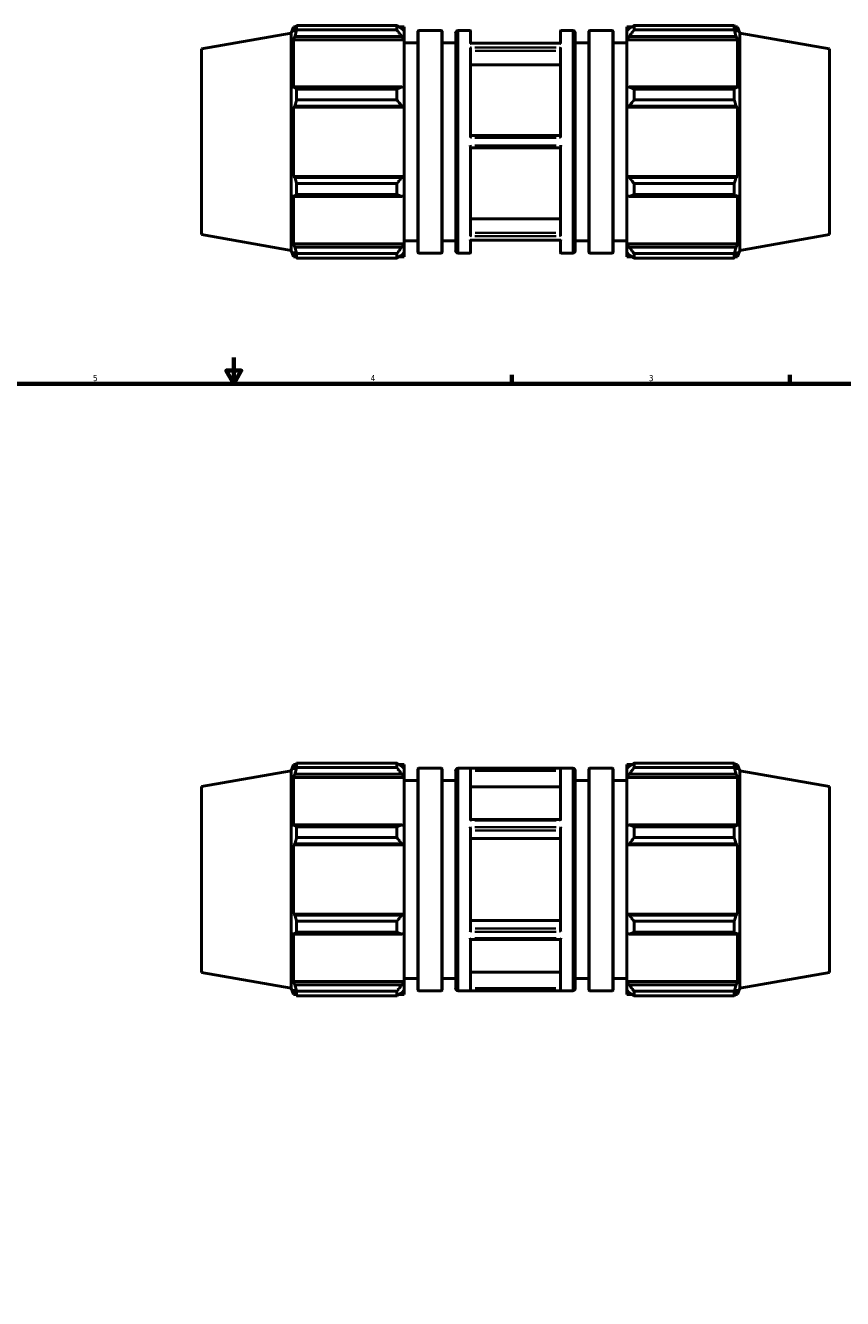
# Model space of a CAD drawing. Header units: inches. Extents: x -4.8 to 53.9, y -12.4 to 34.2.
# Tile 3 of 6: x 13.8 to 26.3, y 7 to 26.5. Entities that reach past the tile are written whole.
import ezdxf

# ---------------------------------------------------------------- set-up
doc = ezdxf.new("R2010")
doc.units = ezdxf.units.IN
doc.header["$MEASUREMENT"] = 0
for name, color, linetype, lineweight in [('Border (ANSI)', 7, 'Continuous', 70), ('Visible (ANSI)', 7, 'Continuous', 50), ('Visible Narrow (ANSI)', 7, 'Continuous', 35)]:
    doc.layers.add(name, color=color, linetype=linetype, lineweight=lineweight)
doc.styles.add('Note Text (ANSI)', font='tahoma.ttf')

# ---------------------------------------------------------------- blocks, each defined once
blk = doc.blocks.new('Borders Default Border')
at = {"layer": 'Border (ANSI)'}
for p, q in [((21.25, 21), (21.25, 21.134)), ((25.5, 21), (25.5, 21.134))]:
    blk.add_line(p, q, dxfattribs=at)
at = {"layer": 'Border (ANSI)', "flags": 128}
for points in [[(17, 21.4), (17, 21), (16.885, 21.2), (17.115, 21.2), (17, 21)], [(0.5, 1), (0.5, 21), (33.5, 21), (33.5, 1), (0.5, 1)]]:
    blk.add_lwpolyline(points, dxfattribs=at)
at = {"layer": 'Border (ANSI)', "color": 5, "true_color": 0x0000ff, "char_height": 0.0945, "attachment_point": 7, "style": 'Note Text (ANSI)'}
for s, insert in [('5', (14.847, 21.038)), ('4', (19.092, 21.04)), ('3', (23.346, 21.038))]:
    blk.add_mtext(s, dxfattribs=dict(at, insert=insert))

msp = doc.modelspace()

# ---------------------------------------------------------------- linework, layer by layer
at = {"layer": 'Visible (ANSI)'}
for p, q in [((19.493, 26.477), (17.961, 26.477)), ((17.961, 26.409), (17.961, 26.477)), ((19.493, 26.477), (19.493, 26.409)), ((23.121, 26.477), (23.121, 26.409)), ((23.121, 26.477), (24.652, 26.477)), ((24.652, 26.409), (24.652, 26.477)), ((16.507, 26.119), (17.878, 26.361)), ((17.878, 26.361), (17.913, 26.457)), ((17.878, 23.037), (17.878, 26.361)), ((17.913, 26.375), (17.913, 26.457)), ((17.913, 26.457), (17.949, 26.457)), ((17.913, 26.375), (17.934, 26.429)), ((17.934, 26.308), (17.913, 26.258)), ((19.568, 26.308), (17.934, 26.308)), ((17.961, 26.409), (19.493, 26.409)), ((19.526, 26.457), (19.606, 26.457)), ((19.568, 26.429), (19.606, 26.393)), ((19.606, 26.275), (19.568, 26.308)), ((19.606, 26.457), (19.606, 26.393)), ((19.606, 26.275), (19.606, 26.393)), ((19.815, 26.392), (19.815, 23.006)), ((19.823, 26.4), (20.176, 26.4)), ((20.184, 23.006), (20.184, 26.392)), ((20.393, 26.362), (20.393, 23.036)), ((20.43, 26.4), (20.613, 26.4)), ((20.621, 26.205), (20.621, 26.392)), ((21.993, 26.205), (21.993, 26.392)), ((22, 26.4), (22.183, 26.4)), ((22.221, 26.362), (22.221, 23.036)), ((22.43, 23.006), (22.43, 26.392)), ((22.438, 26.4), (22.791, 26.4)), ((22.798, 26.392), (22.798, 23.006)), ((23.007, 26.457), (23.007, 26.393)), ((23.007, 26.457), (23.088, 26.457)), ((23.045, 26.429), (23.007, 26.393)), ((23.007, 26.275), (23.007, 26.393)), ((23.007, 26.275), (23.045, 26.308)), ((23.045, 26.308), (24.68, 26.308)), ((24.652, 26.409), (23.121, 26.409)), ((24.664, 26.457), (24.701, 26.457)), ((24.701, 26.375), (24.68, 26.429)), ((24.68, 26.308), (24.701, 26.258)), ((24.701, 26.375), (24.701, 26.457)), ((24.735, 26.361), (24.701, 26.457)), ((24.735, 23.037), (24.735, 26.361)), ((26.107, 26.119), (24.735, 26.361)), ((16.507, 23.279), (16.507, 26.119)), ((17.913, 25.511), (17.913, 26.258)), ((19.606, 26.258), (17.913, 26.258)), ((19.606, 26.258), (19.606, 26.275)), ((19.606, 26.258), (19.606, 25.519)), ((19.606, 26.211), (19.815, 26.211)), ((20.184, 26.211), (20.393, 26.211)), ((21.993, 26.205), (20.62, 26.205)), ((20.621, 24.78), (20.621, 26.123)), ((21.993, 24.78), (21.993, 26.123)), ((22.221, 26.211), (22.43, 26.211)), ((22.798, 26.211), (23.007, 26.211)), ((23.007, 26.258), (23.007, 26.275)), ((23.007, 26.258), (23.007, 25.519)), ((23.007, 26.258), (24.701, 26.258)), ((24.701, 25.511), (24.701, 26.258)), ((26.107, 23.279), (26.107, 26.119)), ((20.621, 25.877), (21.993, 25.877)), ((17.913, 25.511), (17.934, 25.537)), ((17.934, 25.537), (19.568, 25.537)), ((19.493, 25.504), (17.961, 25.504)), ((17.961, 25.339), (17.961, 25.504)), ((19.493, 25.504), (19.493, 25.339)), ((19.568, 25.537), (19.606, 25.519)), ((19.606, 25.233), (19.606, 25.519)), ((23.045, 25.537), (23.007, 25.519)), ((23.007, 25.233), (23.007, 25.519)), ((24.68, 25.537), (23.045, 25.537)), ((23.121, 25.504), (23.121, 25.339)), ((23.121, 25.504), (24.652, 25.504)), ((24.652, 25.339), (24.652, 25.504)), ((24.701, 25.511), (24.68, 25.537)), ((17.961, 25.339), (19.493, 25.339)), ((24.652, 25.339), (23.121, 25.339)), ((17.934, 25.245), (17.913, 25.227)), ((19.606, 25.227), (17.913, 25.227)), ((17.913, 24.17), (17.913, 25.227)), ((19.568, 25.245), (17.934, 25.245)), ((19.606, 25.233), (19.568, 25.245)), ((19.606, 25.227), (19.606, 25.233)), ((19.606, 25.227), (19.606, 24.17)), ((23.007, 25.233), (23.045, 25.245)), ((23.007, 25.227), (23.007, 25.233)), ((23.007, 25.227), (23.007, 24.17)), ((23.007, 25.227), (24.701, 25.227)), ((23.045, 25.245), (24.68, 25.245)), ((24.68, 25.245), (24.701, 25.227)), ((24.701, 24.17), (24.701, 25.227)), ((20.621, 24.793), (21.993, 24.793)), ((20.621, 23.275), (20.621, 24.618)), ((21.993, 24.604), (20.621, 24.604)), ((21.993, 23.275), (21.993, 24.618)), ((19.606, 24.17), (17.913, 24.17)), ((17.913, 24.17), (17.934, 24.153)), ((17.934, 24.153), (19.568, 24.153)), ((19.568, 24.153), (19.606, 24.165)), ((19.606, 24.165), (19.606, 24.17)), ((19.606, 23.879), (19.606, 24.165)), ((23.007, 24.165), (23.007, 24.17)), ((23.007, 24.17), (24.701, 24.17)), ((23.007, 23.879), (23.007, 24.165)), ((23.045, 24.153), (23.007, 24.165)), ((24.68, 24.153), (23.045, 24.153)), ((24.701, 24.17), (24.68, 24.153)), ((19.493, 24.059), (17.961, 24.059)), ((17.961, 23.894), (17.961, 24.059)), ((19.493, 24.059), (19.493, 23.894)), ((23.121, 24.059), (23.121, 23.894)), ((23.121, 24.059), (24.652, 24.059)), ((24.652, 23.894), (24.652, 24.059)), ((17.913, 23.14), (17.913, 23.887)), ((17.934, 23.861), (17.913, 23.887)), ((19.568, 23.861), (17.934, 23.861)), ((17.961, 23.894), (19.493, 23.894)), ((19.606, 23.879), (19.568, 23.861)), ((19.606, 23.879), (19.606, 23.14)), ((23.007, 23.879), (23.045, 23.861)), ((23.007, 23.879), (23.007, 23.14)), ((23.045, 23.861), (24.68, 23.861)), ((24.652, 23.894), (23.121, 23.894)), ((24.68, 23.861), (24.701, 23.887)), ((24.701, 23.14), (24.701, 23.887)), ((20.621, 23.521), (21.993, 23.521)), ((16.507, 23.279), (17.878, 23.037)), ((19.606, 23.187), (19.815, 23.187)), ((20.184, 23.187), (20.393, 23.187)), ((21.993, 23.193), (20.62, 23.193)), ((20.621, 23.006), (20.621, 23.193)), ((21.993, 23.006), (21.993, 23.193)), ((22.221, 23.187), (22.43, 23.187)), ((22.798, 23.187), (23.007, 23.187)), ((26.107, 23.279), (24.735, 23.037)), ((17.878, 23.037), (17.913, 22.941)), ((19.606, 23.14), (17.913, 23.14)), ((17.913, 23.14), (17.934, 23.09)), ((17.913, 22.941), (17.913, 23.023)), ((17.934, 22.968), (17.913, 23.023)), ((17.934, 23.09), (19.568, 23.09)), ((19.493, 22.989), (17.961, 22.989)), ((17.961, 22.921), (17.961, 22.989)), ((19.493, 22.989), (19.493, 22.921)), ((19.568, 23.09), (19.606, 23.123)), ((19.606, 23.005), (19.568, 22.968)), ((19.606, 23.123), (19.606, 23.14)), ((19.606, 23.005), (19.606, 23.123)), ((19.606, 23.005), (19.606, 22.941)), ((19.823, 22.998), (20.176, 22.998)), ((20.43, 22.998), (20.613, 22.998)), ((22, 22.998), (22.183, 22.998)), ((22.438, 22.998), (22.791, 22.998)), ((23.007, 23.123), (23.007, 23.14)), ((23.007, 23.14), (24.701, 23.14)), ((23.007, 23.005), (23.007, 23.123)), ((23.045, 23.09), (23.007, 23.123)), ((23.007, 23.005), (23.045, 22.968)), ((23.007, 23.005), (23.007, 22.941)), ((24.68, 23.09), (23.045, 23.09)), ((23.121, 22.989), (23.121, 22.921)), ((23.121, 22.989), (24.652, 22.989)), ((24.652, 22.921), (24.652, 22.989)), ((24.701, 23.14), (24.68, 23.09)), ((24.68, 22.968), (24.701, 23.023)), ((24.735, 23.037), (24.701, 22.941)), ((24.701, 22.941), (24.701, 23.023)), ((17.913, 22.941), (17.949, 22.941)), ((17.961, 22.921), (19.493, 22.921)), ((19.526, 22.941), (19.606, 22.941)), ((23.007, 22.941), (23.088, 22.941)), ((24.652, 22.921), (23.121, 22.921)), ((24.664, 22.941), (24.701, 22.941)), ((19.493, 15.199), (17.961, 15.199)), ((17.961, 15.131), (17.961, 15.199)), ((19.493, 15.199), (19.493, 15.131)), ((23.121, 15.199), (23.121, 15.131)), ((23.121, 15.199), (24.652, 15.199)), ((24.652, 15.131), (24.652, 15.199)), ((16.507, 14.841), (17.878, 15.083)), ((17.878, 15.083), (17.913, 15.178)), ((17.878, 11.759), (17.878, 15.083)), ((17.913, 15.097), (17.913, 15.178)), ((17.913, 15.178), (17.949, 15.178)), ((17.913, 15.097), (17.934, 15.151)), ((17.934, 15.03), (17.913, 14.98)), ((19.568, 15.03), (17.934, 15.03)), ((17.961, 15.131), (19.493, 15.131)), ((19.526, 15.178), (19.606, 15.178)), ((19.568, 15.151), (19.606, 15.115)), ((19.606, 14.997), (19.568, 15.03)), ((19.606, 15.178), (19.606, 15.115)), ((19.606, 14.997), (19.606, 15.115)), ((19.606, 14.98), (19.606, 14.997)), ((19.815, 15.114), (19.815, 11.728)), ((19.823, 15.122), (20.176, 15.122)), ((20.184, 11.728), (20.184, 15.114)), ((20.393, 15.084), (20.393, 11.758)), ((20.43, 15.122), (22.183, 15.122)), ((20.621, 14.336), (20.621, 15.112)), ((21.993, 14.336), (21.993, 15.112)), ((22.221, 15.084), (22.221, 11.758)), ((22.43, 11.728), (22.43, 15.114)), ((22.438, 15.122), (22.791, 15.122)), ((22.798, 15.114), (22.798, 11.728)), ((23.007, 15.178), (23.007, 15.115)), ((23.007, 15.178), (23.088, 15.178)), ((23.045, 15.151), (23.007, 15.115)), ((23.007, 14.997), (23.007, 15.115)), ((23.007, 14.997), (23.045, 15.03)), ((23.007, 14.98), (23.007, 14.997)), ((23.045, 15.03), (24.68, 15.03)), ((24.652, 15.131), (23.121, 15.131)), ((24.664, 15.178), (24.701, 15.178)), ((24.701, 15.097), (24.68, 15.151)), ((24.68, 15.03), (24.701, 14.98)), ((24.701, 15.097), (24.701, 15.178)), ((24.735, 15.083), (24.701, 15.178)), ((24.735, 11.759), (24.735, 15.083)), ((26.107, 14.841), (24.735, 15.083)), ((16.507, 12), (16.507, 14.841)), ((17.913, 14.232), (17.913, 14.98)), ((19.606, 14.98), (17.913, 14.98)), ((19.606, 14.98), (19.606, 14.241)), ((19.606, 14.933), (19.815, 14.933)), ((20.184, 14.933), (20.393, 14.933)), ((20.621, 14.835), (21.993, 14.835)), ((22.221, 14.933), (22.43, 14.933)), ((22.798, 14.933), (23.007, 14.933)), ((23.007, 14.98), (23.007, 14.241)), ((23.007, 14.98), (24.701, 14.98)), ((24.701, 14.232), (24.701, 14.98)), ((26.107, 12), (26.107, 14.841)), ((17.913, 14.232), (17.934, 14.258)), ((17.934, 14.258), (19.568, 14.258)), ((19.493, 14.226), (17.961, 14.226)), ((17.961, 14.061), (17.961, 14.226)), ((19.493, 14.226), (19.493, 14.061)), ((19.568, 14.258), (19.606, 14.241)), ((19.606, 13.955), (19.606, 14.241)), ((21.993, 14.339), (20.621, 14.339)), ((23.045, 14.258), (23.007, 14.241)), ((23.007, 13.955), (23.007, 14.241)), ((24.68, 14.258), (23.045, 14.258)), ((23.121, 14.226), (23.121, 14.061)), ((23.121, 14.226), (24.652, 14.226)), ((24.652, 14.061), (24.652, 14.226)), ((24.701, 14.232), (24.68, 14.258)), ((17.961, 14.061), (19.493, 14.061)), ((20.621, 12.645), (20.621, 14.196)), ((20.621, 14.046), (21.993, 14.046)), ((21.993, 12.645), (21.993, 14.196)), ((24.652, 14.061), (23.121, 14.061)), ((17.934, 13.966), (17.913, 13.949)), ((17.913, 12.892), (17.913, 13.949)), ((19.606, 13.949), (17.913, 13.949)), ((19.568, 13.966), (17.934, 13.966)), ((19.606, 13.955), (19.568, 13.966)), ((19.606, 13.949), (19.606, 13.955)), ((19.606, 13.949), (19.606, 12.892)), ((23.007, 13.955), (23.045, 13.966)), ((23.007, 13.949), (23.007, 13.955)), ((23.007, 13.949), (23.007, 12.892)), ((23.007, 13.949), (24.701, 13.949)), ((23.045, 13.966), (24.68, 13.966)), ((24.68, 13.966), (24.701, 13.949)), ((24.701, 12.892), (24.701, 13.949)), ((19.606, 12.892), (17.913, 12.892)), ((17.913, 12.892), (17.934, 12.875)), ((17.934, 12.875), (19.568, 12.875)), ((19.568, 12.875), (19.606, 12.886)), ((19.606, 12.886), (19.606, 12.892)), ((19.606, 12.6), (19.606, 12.886)), ((23.007, 12.886), (23.007, 12.892)), ((23.007, 12.892), (24.701, 12.892)), ((23.045, 12.875), (23.007, 12.886)), ((23.007, 12.6), (23.007, 12.886)), ((24.68, 12.875), (23.045, 12.875)), ((24.701, 12.892), (24.68, 12.875)), ((19.493, 12.781), (17.961, 12.781)), ((17.961, 12.616), (17.961, 12.781)), ((19.493, 12.781), (19.493, 12.616)), ((20.621, 12.795), (21.993, 12.795)), ((23.121, 12.781), (23.121, 12.616)), ((23.121, 12.781), (24.652, 12.781)), ((24.652, 12.616), (24.652, 12.781)), ((17.913, 11.862), (17.913, 12.609)), ((17.934, 12.583), (17.913, 12.609)), ((19.568, 12.583), (17.934, 12.583)), ((17.961, 12.616), (19.493, 12.616)), ((19.606, 12.6), (19.568, 12.583)), ((19.606, 12.6), (19.606, 11.862)), ((20.621, 11.729), (20.621, 12.505)), ((21.993, 12.503), (20.621, 12.503)), ((21.993, 11.729), (21.993, 12.505)), ((23.007, 12.6), (23.045, 12.583)), ((23.007, 12.6), (23.007, 11.862)), ((23.045, 12.583), (24.68, 12.583)), ((24.652, 12.616), (23.121, 12.616)), ((24.68, 12.583), (24.701, 12.609)), ((24.701, 11.862), (24.701, 12.609)), ((16.507, 12), (17.878, 11.759)), ((19.606, 11.909), (19.815, 11.909)), ((20.184, 11.909), (20.393, 11.909)), ((20.621, 12.006), (21.993, 12.006)), ((22.221, 11.909), (22.43, 11.909)), ((22.798, 11.909), (23.007, 11.909)), ((26.107, 12), (24.735, 11.759)), ((17.878, 11.759), (17.913, 11.663)), ((19.606, 11.862), (17.913, 11.862)), ((17.913, 11.862), (17.934, 11.811)), ((17.913, 11.663), (17.913, 11.744)), ((17.934, 11.69), (17.913, 11.744)), ((17.934, 11.811), (19.568, 11.811)), ((19.493, 11.711), (17.961, 11.711)), ((17.961, 11.642), (17.961, 11.711)), ((19.493, 11.711), (19.493, 11.642)), ((19.568, 11.811), (19.606, 11.845)), ((19.606, 11.726), (19.568, 11.69)), ((19.606, 11.845), (19.606, 11.862)), ((19.606, 11.726), (19.606, 11.845)), ((19.606, 11.726), (19.606, 11.663)), ((19.823, 11.72), (20.176, 11.72)), ((20.43, 11.72), (22.183, 11.72)), ((22.438, 11.72), (22.791, 11.72)), ((23.007, 11.845), (23.007, 11.862)), ((23.007, 11.862), (24.701, 11.862)), ((23.007, 11.726), (23.007, 11.845)), ((23.045, 11.811), (23.007, 11.845)), ((23.007, 11.726), (23.045, 11.69)), ((23.007, 11.726), (23.007, 11.663)), ((24.68, 11.811), (23.045, 11.811)), ((23.121, 11.711), (23.121, 11.642)), ((23.121, 11.711), (24.652, 11.711)), ((24.652, 11.642), (24.652, 11.711)), ((24.701, 11.862), (24.68, 11.811)), ((24.68, 11.69), (24.701, 11.744)), ((24.735, 11.759), (24.701, 11.663)), ((24.701, 11.663), (24.701, 11.744)), ((17.913, 11.663), (17.949, 11.663)), ((17.961, 11.642), (19.493, 11.642)), ((19.526, 11.663), (19.606, 11.663)), ((23.007, 11.663), (23.088, 11.663)), ((24.652, 11.642), (23.121, 11.642)), ((24.664, 11.663), (24.701, 11.663))]:
    msp.add_line(p, q, dxfattribs=at)
for centre, radius, start, end in [((19.823, 26.392), 0.00787, 90, 180), ((20.176, 26.392), 0.00787, 0, 90), ((20.43, 26.362), 0.0379, 90, 180), ((20.613, 26.392), 0.00787, 0, 90), ((22, 26.392), 0.00787, 90, 180), ((22.183, 26.362), 0.0379, 0, 90), ((22.438, 26.392), 0.00787, 90, 180), ((22.791, 26.392), 0.00787, 0, 90), ((19.823, 23.006), 0.00787, 180, 270), ((20.176, 23.006), 0.00787, 270, 0), ((20.43, 23.036), 0.0379, 180, 270), ((20.613, 23.006), 0.00787, 270, 0), ((22, 23.006), 0.00787, 180, 270), ((22.183, 23.036), 0.0379, 270, 0), ((22.438, 23.006), 0.00787, 180, 270), ((22.791, 23.006), 0.00787, 270, 0), ((19.823, 15.114), 0.00787, 90, 180), ((20.176, 15.114), 0.00787, 0, 90), ((20.43, 15.084), 0.0379, 90, 180), ((22.183, 15.084), 0.0379, 0, 90), ((22.438, 15.114), 0.00787, 90, 180), ((22.791, 15.114), 0.00787, 0, 90), ((19.823, 11.728), 0.00787, 180, 270), ((20.176, 11.728), 0.00787, 270, 0), ((20.43, 11.758), 0.0379, 180, 270), ((22.183, 11.758), 0.0379, 270, 0), ((22.438, 11.728), 0.00787, 180, 270), ((22.791, 11.728), 0.00787, 270, 0)]:
    msp.add_arc(centre, radius, start, end, dxfattribs=at)
for points, weights in [([(17.961, 26.477), (17.947, 26.453), (17.934, 26.429)], [1, 1.00135192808, 1.00188714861]), ([(19.493, 26.477), (19.532, 26.453), (19.568, 26.429)], [1.01550935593, 1.01104727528, 1.0057830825]), ([(23.121, 26.477), (23.082, 26.453), (23.045, 26.429)], [1.01550935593, 1.01104727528, 1.0057830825]), ([(24.652, 26.477), (24.667, 26.453), (24.68, 26.429)], [1, 1.00135192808, 1.00188714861]), ([(17.934, 26.308), (17.947, 26.358), (17.961, 26.409)], [1.00188714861, 1.00135192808, 1]), ([(19.568, 26.308), (19.532, 26.358), (19.493, 26.409)], [1.0057830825, 1.01104727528, 1.01550935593]), ([(23.045, 26.308), (23.082, 26.358), (23.121, 26.409)], [1.0057830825, 1.01104727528, 1.01550935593]), ([(24.68, 26.308), (24.667, 26.358), (24.652, 26.409)], [1.00188714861, 1.00135192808, 1]), ([(17.961, 25.504), (17.947, 25.521), (17.934, 25.537)], [1, 1.00135192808, 1.00188714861]), ([(19.493, 25.504), (19.532, 25.521), (19.568, 25.537)], [1.01550935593, 1.01104727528, 1.0057830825]), ([(23.121, 25.504), (23.082, 25.521), (23.045, 25.537)], [1.01550935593, 1.01104727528, 1.0057830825]), ([(24.652, 25.504), (24.667, 25.521), (24.68, 25.537)], [1, 1.00135192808, 1.00188714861]), ([(17.934, 25.245), (17.947, 25.291), (17.961, 25.339)], [1.00188714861, 1.00135192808, 1]), ([(19.568, 25.245), (19.532, 25.291), (19.493, 25.339)], [1.0057830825, 1.01104727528, 1.01550935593]), ([(23.045, 25.245), (23.082, 25.291), (23.121, 25.339)], [1.0057830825, 1.01104727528, 1.01550935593]), ([(24.68, 25.245), (24.667, 25.291), (24.652, 25.339)], [1.00188714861, 1.00135192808, 1]), ([(17.961, 24.059), (17.947, 24.107), (17.934, 24.153)], [1, 1.00135192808, 1.00188714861]), ([(19.493, 24.059), (19.532, 24.107), (19.568, 24.153)], [1.01550935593, 1.01104727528, 1.0057830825]), ([(23.121, 24.059), (23.082, 24.107), (23.045, 24.153)], [1.01550935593, 1.01104727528, 1.0057830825]), ([(24.652, 24.059), (24.667, 24.107), (24.68, 24.153)], [1, 1.00135192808, 1.00188714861]), ([(17.934, 23.861), (17.947, 23.877), (17.961, 23.894)], [1.00188714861, 1.00135192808, 1]), ([(19.568, 23.861), (19.532, 23.877), (19.493, 23.894)], [1.0057830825, 1.01104727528, 1.01550935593]), ([(23.045, 23.861), (23.082, 23.877), (23.121, 23.894)], [1.0057830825, 1.01104727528, 1.01550935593]), ([(24.68, 23.861), (24.667, 23.877), (24.652, 23.894)], [1.00188714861, 1.00135192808, 1]), ([(17.961, 22.989), (17.947, 23.04), (17.934, 23.09)], [1, 1.00135192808, 1.00188714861]), ([(17.934, 22.968), (17.947, 22.945), (17.961, 22.921)], [1.00188714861, 1.00135192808, 1]), ([(19.493, 22.989), (19.532, 23.04), (19.568, 23.09)], [1.01550935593, 1.01104727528, 1.0057830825]), ([(19.568, 22.968), (19.532, 22.945), (19.493, 22.921)], [1.0057830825, 1.01104727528, 1.01550935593]), ([(23.121, 22.989), (23.082, 23.04), (23.045, 23.09)], [1.01550935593, 1.01104727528, 1.0057830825]), ([(23.045, 22.968), (23.082, 22.945), (23.121, 22.921)], [1.0057830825, 1.01104727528, 1.01550935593]), ([(24.652, 22.989), (24.667, 23.04), (24.68, 23.09)], [1, 1.00135192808, 1.00188714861]), ([(24.68, 22.968), (24.667, 22.945), (24.652, 22.921)], [1.00188714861, 1.00135192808, 1]), ([(17.961, 15.199), (17.947, 15.175), (17.934, 15.151)], [1, 1.00135192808, 1.00188714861]), ([(19.493, 15.199), (19.532, 15.175), (19.568, 15.151)], [1.01550935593, 1.01104727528, 1.0057830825]), ([(23.121, 15.199), (23.082, 15.175), (23.045, 15.151)], [1.01550935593, 1.01104727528, 1.0057830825]), ([(24.652, 15.199), (24.667, 15.175), (24.68, 15.151)], [1, 1.00135192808, 1.00188714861]), ([(17.934, 15.03), (17.947, 15.079), (17.961, 15.131)], [1.00188714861, 1.00135192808, 1]), ([(19.568, 15.03), (19.532, 15.079), (19.493, 15.131)], [1.0057830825, 1.01104727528, 1.01550935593]), ([(23.045, 15.03), (23.082, 15.079), (23.121, 15.131)], [1.0057830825, 1.01104727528, 1.01550935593]), ([(24.68, 15.03), (24.667, 15.079), (24.652, 15.131)], [1.00188714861, 1.00135192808, 1]), ([(17.961, 14.226), (17.947, 14.242), (17.934, 14.258)], [1, 1.00135192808, 1.00188714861]), ([(19.493, 14.226), (19.532, 14.242), (19.568, 14.258)], [1.01550935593, 1.01104727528, 1.0057830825]), ([(23.121, 14.226), (23.082, 14.242), (23.045, 14.258)], [1.01550935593, 1.01104727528, 1.0057830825]), ([(24.652, 14.226), (24.667, 14.242), (24.68, 14.258)], [1, 1.00135192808, 1.00188714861]), ([(17.934, 13.966), (17.947, 14.012), (17.961, 14.061)], [1.00188714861, 1.00135192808, 1]), ([(19.568, 13.966), (19.532, 14.012), (19.493, 14.061)], [1.0057830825, 1.01104727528, 1.01550935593]), ([(23.045, 13.966), (23.082, 14.012), (23.121, 14.061)], [1.0057830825, 1.01104727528, 1.01550935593]), ([(24.68, 13.966), (24.667, 14.012), (24.652, 14.061)], [1.00188714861, 1.00135192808, 1]), ([(17.961, 12.781), (17.947, 12.829), (17.934, 12.875)], [1, 1.00135192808, 1.00188714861]), ([(19.493, 12.781), (19.532, 12.829), (19.568, 12.875)], [1.01550935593, 1.01104727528, 1.0057830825]), ([(23.121, 12.781), (23.082, 12.829), (23.045, 12.875)], [1.01550935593, 1.01104727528, 1.0057830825]), ([(24.652, 12.781), (24.667, 12.829), (24.68, 12.875)], [1, 1.00135192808, 1.00188714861]), ([(17.934, 12.583), (17.947, 12.599), (17.961, 12.616)], [1.00188714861, 1.00135192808, 1]), ([(19.568, 12.583), (19.532, 12.599), (19.493, 12.616)], [1.0057830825, 1.01104727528, 1.01550935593]), ([(23.045, 12.583), (23.082, 12.599), (23.121, 12.616)], [1.0057830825, 1.01104727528, 1.01550935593]), ([(24.68, 12.583), (24.667, 12.599), (24.652, 12.616)], [1.00188714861, 1.00135192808, 1]), ([(17.961, 11.711), (17.947, 11.762), (17.934, 11.811)], [1, 1.00135192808, 1.00188714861]), ([(17.934, 11.69), (17.947, 11.667), (17.961, 11.642)], [1.00188714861, 1.00135192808, 1]), ([(19.493, 11.711), (19.532, 11.762), (19.568, 11.811)], [1.01550935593, 1.01104727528, 1.0057830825]), ([(19.568, 11.69), (19.532, 11.667), (19.493, 11.642)], [1.0057830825, 1.01104727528, 1.01550935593]), ([(23.121, 11.711), (23.082, 11.762), (23.045, 11.811)], [1.01550935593, 1.01104727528, 1.0057830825]), ([(23.045, 11.69), (23.082, 11.667), (23.121, 11.642)], [1.0057830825, 1.01104727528, 1.01550935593]), ([(24.652, 11.711), (24.667, 11.762), (24.68, 11.811)], [1, 1.00135192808, 1.00188714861]), ([(24.68, 11.69), (24.667, 11.667), (24.652, 11.642)], [1.00188714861, 1.00135192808, 1])]:
    msp.add_rational_spline(points, weights, degree=2, dxfattribs=at)
for points, knots in [([(20.62, 26.205), (20.62, 26.205), (20.62, 26.205), (20.618, 26.204), (20.616, 26.203), (20.613, 26.2), (20.613, 26.2), (20.613, 26.2)], [-0.05393316, -0.05393316, -0.05393316, -0.05393316, -0.04386327, -0.04386327, 0, 0, 0.00046134, 0.00046134, 0.00046134, 0.00046134]), ([(20.613, 26.142), (20.613, 26.142), (20.613, 26.142), (20.615, 26.14), (20.617, 26.138), (20.619, 26.132), (20.62, 26.129), (20.621, 26.125), (20.621, 26.124), (20.621, 26.123)], [-0.3098107, -0.3098107, -0.3098107, -0.3098107, -0.30927248, -0.30927248, -0.27240318, -0.27240318, -0.23846031, -0.23846031, -0.22486868, -0.22486868, -0.22486868, -0.22486868]), ([(21.993, 26.205), (21.994, 26.205), (21.994, 26.205), (21.996, 26.204), (21.998, 26.203), (22, 26.2), (22, 26.2), (22, 26.2)], [-0.05393316, -0.05393316, -0.05393316, -0.05393316, -0.04386327, -0.04386327, 0, 0, 0.00046134, 0.00046134, 0.00046134, 0.00046134]), ([(22, 26.142), (22, 26.142), (22, 26.142), (21.999, 26.14), (21.997, 26.138), (21.994, 26.132), (21.993, 26.129), (21.993, 26.125), (21.993, 26.124), (21.993, 26.123)], [-0.3098107, -0.3098107, -0.3098107, -0.3098107, -0.30927248, -0.30927248, -0.27240318, -0.27240318, -0.23846031, -0.23846031, -0.22486868, -0.22486868, -0.22486868, -0.22486868]), ([(20.621, 24.78), (20.621, 24.78), (20.621, 24.78), (20.621, 24.777), (20.62, 24.775), (20.618, 24.767), (20.616, 24.762), (20.613, 24.757), (20.613, 24.757), (20.613, 24.757)], [-0.07635419, -0.07635419, -0.07635419, -0.07635419, -0.07543992, -0.07543992, -0.04380663, -0.04380663, 0, 0, 0.00042703, 0.00042703, 0.00042703, 0.00042703]), ([(21.993, 24.78), (21.993, 24.78), (21.993, 24.78), (21.993, 24.777), (21.993, 24.775), (21.996, 24.767), (21.998, 24.762), (22, 24.757), (22, 24.757), (22, 24.757)], [-0.07635419, -0.07635419, -0.07635419, -0.07635419, -0.07543992, -0.07543992, -0.04380663, -0.04380663, 0, 0, 0.00042703, 0.00042703, 0.00042703, 0.00042703]), ([(20.613, 24.641), (20.613, 24.641), (20.613, 24.641), (20.615, 24.637), (20.617, 24.633), (20.62, 24.626), (20.621, 24.623), (20.621, 24.62), (20.621, 24.619), (20.621, 24.618)], [-0.30976907, -0.30976907, -0.30976907, -0.30976907, -0.30926811, -0.30926811, -0.27066336, -0.27066336, -0.23745397, -0.23745397, -0.2247218, -0.2247218, -0.2247218, -0.2247218]), ([(22, 24.641), (22, 24.641), (22, 24.641), (21.999, 24.637), (21.997, 24.633), (21.994, 24.626), (21.993, 24.623), (21.993, 24.62), (21.993, 24.619), (21.993, 24.618)], [-0.30976907, -0.30976907, -0.30976907, -0.30976907, -0.30926811, -0.30926811, -0.27066336, -0.27066336, -0.23745397, -0.23745397, -0.2247218, -0.2247218, -0.2247218, -0.2247218]), ([(20.621, 23.275), (20.621, 23.275), (20.621, 23.275), (20.621, 23.272), (20.621, 23.269), (20.618, 23.262), (20.616, 23.259), (20.613, 23.256), (20.613, 23.256), (20.613, 23.256)], [-0.07632672, -0.07632672, -0.07632672, -0.07632672, -0.07567057, -0.07567057, -0.04386239, -0.04386239, 0, 0, 0.00046076, 0.00046076, 0.00046076, 0.00046076]), ([(20.613, 23.198), (20.613, 23.198), (20.613, 23.198), (20.615, 23.196), (20.617, 23.195), (20.619, 23.193), (20.62, 23.193), (20.62, 23.193)], [-0.30981703, -0.30981703, -0.30981703, -0.30981703, -0.30927816, -0.30927816, -0.27243505, -0.27243505, -0.24932283, -0.24932283, -0.24932283, -0.24932283]), ([(21.993, 23.275), (21.993, 23.275), (21.993, 23.275), (21.993, 23.272), (21.993, 23.269), (21.996, 23.262), (21.998, 23.259), (22, 23.256), (22, 23.256), (22, 23.256)], [-0.07632672, -0.07632672, -0.07632672, -0.07632672, -0.07567057, -0.07567057, -0.04386239, -0.04386239, 0, 0, 0.00046076, 0.00046076, 0.00046076, 0.00046076]), ([(22, 23.198), (22, 23.198), (22, 23.198), (21.999, 23.196), (21.997, 23.195), (21.995, 23.193), (21.994, 23.193), (21.993, 23.193)], [-0.30981703, -0.30981703, -0.30981703, -0.30981703, -0.30927816, -0.30927816, -0.27243505, -0.27243505, -0.24932283, -0.24932283, -0.24932283, -0.24932283]), ([(20.613, 15.121), (20.613, 15.121), (20.613, 15.121), (20.615, 15.121), (20.617, 15.12), (20.62, 15.117), (20.621, 15.116), (20.621, 15.113), (20.621, 15.113), (20.621, 15.112)], [-0.30976907, -0.30976907, -0.30976907, -0.30976907, -0.30926811, -0.30926811, -0.27066336, -0.27066336, -0.23745397, -0.23745397, -0.2247218, -0.2247218, -0.2247218, -0.2247218]), ([(22, 15.121), (22, 15.121), (22, 15.121), (21.999, 15.121), (21.997, 15.12), (21.994, 15.117), (21.993, 15.116), (21.993, 15.113), (21.993, 15.113), (21.993, 15.112)], [-0.30976907, -0.30976907, -0.30976907, -0.30976907, -0.30926811, -0.30926811, -0.27066336, -0.27066336, -0.23745397, -0.23745397, -0.2247218, -0.2247218, -0.2247218, -0.2247218]), ([(20.621, 14.336), (20.621, 14.336), (20.621, 14.336), (20.621, 14.335), (20.621, 14.334), (20.618, 14.329), (20.616, 14.325), (20.613, 14.321), (20.613, 14.321), (20.613, 14.321)], [-0.07632672, -0.07632672, -0.07632672, -0.07632672, -0.07567057, -0.07567057, -0.04386239, -0.04386239, 0, 0, 0.00046076, 0.00046076, 0.00046076, 0.00046076]), ([(20.613, 14.221), (20.613, 14.22), (20.613, 14.22), (20.615, 14.217), (20.617, 14.213), (20.619, 14.206), (20.62, 14.203), (20.621, 14.198), (20.621, 14.197), (20.621, 14.196)], [-0.30981703, -0.30981703, -0.30981703, -0.30981703, -0.30927816, -0.30927816, -0.27243505, -0.27243505, -0.23847822, -0.23847822, -0.22487222, -0.22487222, -0.22487222, -0.22487222]), ([(21.993, 14.336), (21.993, 14.336), (21.993, 14.336), (21.993, 14.335), (21.993, 14.334), (21.996, 14.329), (21.998, 14.325), (22, 14.321), (22, 14.321), (22, 14.321)], [-0.07632672, -0.07632672, -0.07632672, -0.07632672, -0.07567057, -0.07567057, -0.04386239, -0.04386239, 0, 0, 0.00046076, 0.00046076, 0.00046076, 0.00046076]), ([(22, 14.221), (22, 14.22), (22, 14.22), (21.999, 14.217), (21.997, 14.213), (21.994, 14.206), (21.993, 14.203), (21.993, 14.198), (21.993, 14.197), (21.993, 14.196)], [-0.30981703, -0.30981703, -0.30981703, -0.30981703, -0.30927816, -0.30927816, -0.27243505, -0.27243505, -0.23847822, -0.23847822, -0.22487222, -0.22487222, -0.22487222, -0.22487222]), ([(20.621, 12.645), (20.621, 12.645), (20.621, 12.645), (20.621, 12.642), (20.621, 12.639), (20.618, 12.631), (20.616, 12.626), (20.613, 12.621), (20.613, 12.621), (20.613, 12.621)], [-0.07632624, -0.07632624, -0.07632624, -0.07632624, -0.07567415, -0.07567415, -0.04386327, -0.04386327, 0, 0, 0.00046134, 0.00046134, 0.00046134, 0.00046134]), ([(20.613, 12.521), (20.613, 12.52), (20.613, 12.52), (20.615, 12.517), (20.617, 12.514), (20.619, 12.509), (20.62, 12.508), (20.621, 12.506), (20.621, 12.505), (20.621, 12.505)], [-0.3098107, -0.3098107, -0.3098107, -0.3098107, -0.30927249, -0.30927249, -0.27240318, -0.27240318, -0.23846031, -0.23846031, -0.22486868, -0.22486868, -0.22486868, -0.22486868]), ([(21.993, 12.645), (21.993, 12.645), (21.993, 12.645), (21.993, 12.642), (21.993, 12.639), (21.996, 12.631), (21.998, 12.626), (22, 12.621), (22, 12.621), (22, 12.621)], [-0.07632624, -0.07632624, -0.07632624, -0.07632624, -0.07567415, -0.07567415, -0.04386327, -0.04386327, 0, 0, 0.00046134, 0.00046134, 0.00046134, 0.00046134]), ([(22, 12.521), (22, 12.52), (22, 12.52), (21.999, 12.517), (21.997, 12.514), (21.994, 12.509), (21.993, 12.508), (21.993, 12.506), (21.993, 12.505), (21.993, 12.505)], [-0.3098107, -0.3098107, -0.3098107, -0.3098107, -0.30927249, -0.30927249, -0.27240318, -0.27240318, -0.23846031, -0.23846031, -0.22486868, -0.22486868, -0.22486868, -0.22486868]), ([(20.621, 11.729), (20.621, 11.729), (20.621, 11.729), (20.621, 11.727), (20.62, 11.726), (20.618, 11.722), (20.616, 11.721), (20.613, 11.721), (20.613, 11.721), (20.613, 11.721)], [-0.07635419, -0.07635419, -0.07635419, -0.07635419, -0.07543992, -0.07543992, -0.04380663, -0.04380663, 0, 0, 0.00042703, 0.00042703, 0.00042703, 0.00042703]), ([(21.993, 11.729), (21.993, 11.729), (21.993, 11.729), (21.993, 11.727), (21.993, 11.726), (21.996, 11.722), (21.998, 11.721), (22, 11.721), (22, 11.721), (22, 11.721)], [-0.07635419, -0.07635419, -0.07635419, -0.07635419, -0.07543992, -0.07543992, -0.04380663, -0.04380663, 0, 0, 0.00042703, 0.00042703, 0.00042703, 0.00042703])]:
    msp.add_open_spline(points, degree=3, knots=knots, dxfattribs=at)
at = {"layer": 'Visible Narrow (ANSI)'}
for p, q in [((19.823, 23.019), (19.823, 26.379)), ((20.176, 26.379), (20.176, 23.019)), ((20.43, 23.019), (20.43, 26.379)), ((20.613, 26.399), (20.613, 26.219)), ((22, 26.399), (22, 26.219)), ((22.183, 23.019), (22.183, 26.379)), ((22.438, 26.379), (22.438, 23.019)), ((22.791, 23.019), (22.791, 26.379)), ((20.613, 26.096), (20.613, 24.84)), ((21.931, 26.2), (20.683, 26.2)), ((21.931, 26.142), (20.683, 26.142)), ((21.924, 26.091), (20.69, 26.091)), ((22, 26.096), (22, 24.84)), ((21.931, 24.757), (20.683, 24.757)), ((20.613, 24.558), (20.613, 23.301)), ((21.931, 24.641), (20.683, 24.641)), ((22, 24.558), (22, 23.301)), ((20.613, 23.179), (20.613, 22.998)), ((21.931, 23.256), (20.683, 23.256)), ((20.683, 23.198), (21.931, 23.198)), ((20.69, 23.307), (21.924, 23.307)), ((22, 23.179), (22, 22.998)), ((19.823, 11.741), (19.823, 15.101)), ((20.176, 15.101), (20.176, 11.741)), ((20.43, 11.741), (20.43, 15.101)), ((20.613, 15.116), (20.613, 14.39)), ((21.931, 15.121), (20.683, 15.121)), ((21.924, 15.083), (20.69, 15.083)), ((22, 15.116), (22, 14.39)), ((22.183, 11.741), (22.183, 15.101)), ((22.438, 15.101), (22.438, 11.741)), ((22.791, 11.741), (22.791, 15.101)), ((21.931, 14.321), (20.683, 14.321)), ((20.683, 14.221), (21.931, 14.221)), ((20.613, 14.146), (20.613, 12.695)), ((21.924, 14.17), (20.69, 14.17)), ((22, 14.146), (22, 12.695)), ((20.69, 12.671), (21.924, 12.671)), ((21.931, 12.621), (20.683, 12.621)), ((21.931, 12.521), (20.683, 12.521)), ((20.613, 12.451), (20.613, 11.726)), ((22, 12.451), (22, 11.726)), ((21.931, 11.721), (20.683, 11.721)), ((20.69, 11.759), (21.924, 11.759))]:
    msp.add_line(p, q, dxfattribs=at)

# ---------------------------------------------------------------- block references
msp.add_blockref('Borders Default Border', (0, 0))

doc.saveas('drawing.dxf')
